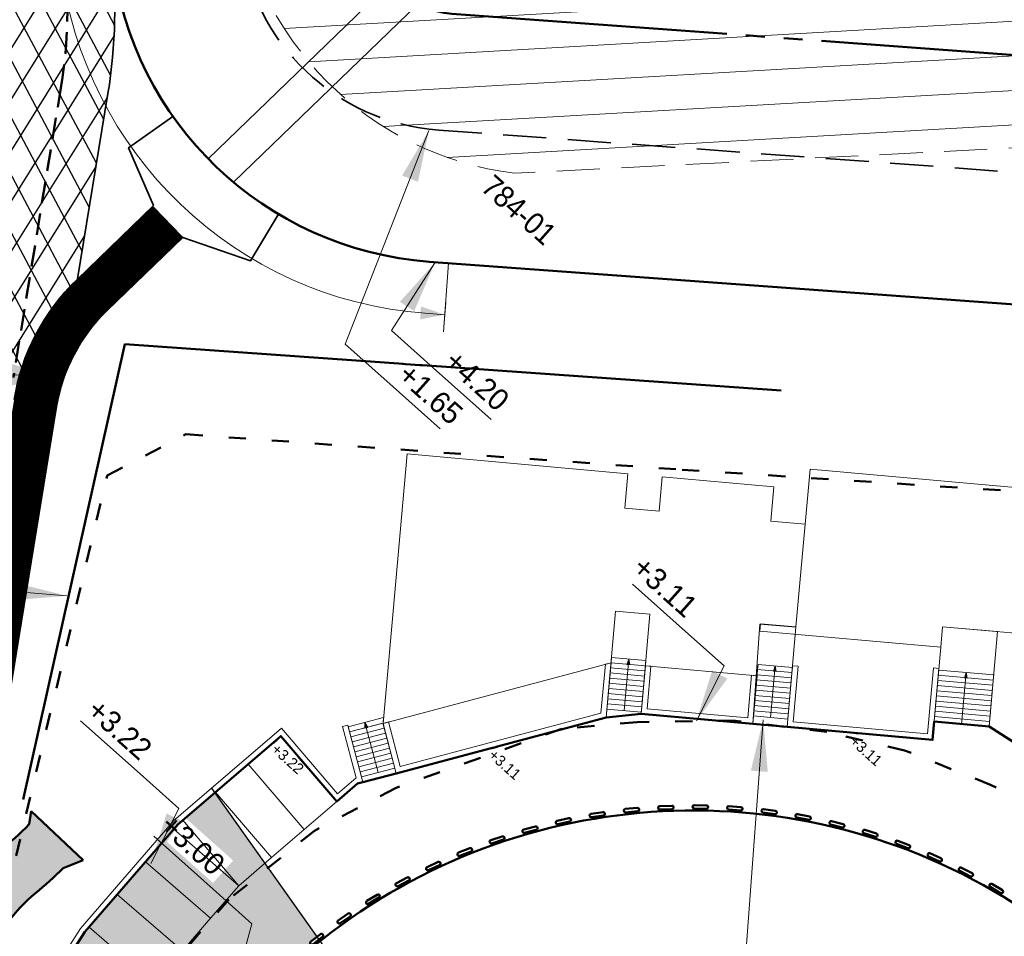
# Model space of a CAD drawing. Header units: metres. Extents: x 63663 to 67388, y 393975 to 407310.
# Tile 32 of 49: x 66127 to 66184, y 402714 to 402767. Entities that reach past the tile are written whole.
import ezdxf
from ezdxf.enums import TextEntityAlignment as Align

# ---------------------------------------------------------------- set-up
doc = ezdxf.new("R2010")
doc.units = ezdxf.units.M
for name, pattern in [('HIDDEN', [0.375, 0.25, -0.125]), ('JIS_09_08', [10.750000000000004, 8, -0.55, 0.55, -0.55, 0.55, -0.55]), ('ONDERHOUDSSTROOK', [28, 8, -20]), ('PERCEELGRENS', [2.5, 1, -1.5])]:
    doc.linetypes.add(name, pattern=pattern)
for name, color, linetype, lineweight in [('B-GEO-OG-GRENS_perceel-G', 30, 'PERCEELGRENS', 0), ('maatvoering-leadr', 7, 'Continuous', 30), ('sn-arcering_dun', 1, 'Continuous', 18), ('sn-arcering_grijs', 8, 'Continuous', 20), ('sn-arcering_lgrijs', 9, 'Continuous', 20), ('sn-arcering_waterbouwasfalt', 2, 'Continuous', 25), ('TM-Bebouwing', 7, 'Continuous', 9), ('TM-Belijning', 1, 'HIDDEN', 50), ('TM-Glooiing', 4, 'Continuous', 50), ('TM-Maatlijnen', 1, 'Continuous', 13), ('TM-Materiaalscheiding', 3, 'HIDDEN', 35), ('TM-Onderhoudsweg', 3, 'Continuous', 35), ('TM-Raster', 41, 'RASTER', 50), ('TM-Teenconstructie', 20, 'JIS_09_08', 50), ('TM-Verharding', 2, 'Continuous', 50), ('TM-Verklaring', 7, 'Continuous', 30)]:
    doc.layers.add(name, color=color, linetype=linetype, lineweight=lineweight)
doc.layers.add('TM-Arcrand', color=206, linetype='Continuous', plot=False)
doc.styles.add('StagCAD', font='StagCAD.ttf')
doc.linetypes.add('RASTER', pattern='A,3,-2,[200,RASTER,S=0.75,R=0,X=0,Y=0],-2,3', length=10)
doc.dimstyles.new('GM-maatvoering', dxfattribs={"dimtxt": 2.5, "dimasz": 1, "dimexe": 0, "dimexo": 0, "dimgap": 1, "dimtad": 1, "dimrnd": 0.001, "dimzin": 1, "dimdsep": 46, "dimtxsty": 'StagCAD', "dimblk1": 'DIM_PIJL', "dimblk2": 'DIM_PIJL', "dimsah": 1, "dimcen": 0.09, "dimse1": 1, "dimse2": 1, "dimclrd": 1, "dimclre": 1, "dimclrt": 7, "dimazin": 0, "dimtfac": 1, "dimtix": 1, "dimtmove": 0, "dimatfit": 3, "dimldrblk": 'RAD_PIJL', "dimfxl": 1, "dimtvp": 0.8299999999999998, "dimtolj": 1, "dimtzin": 0, "dimlwd": 15, "dimarcsym": 0})
doc.dimstyles.new('leader 1_1000', dxfattribs={"dimtxt": 2.5, "dimasz": 3, "dimexe": 0, "dimexo": 0, "dimgap": 1, "dimtad": 1, "dimrnd": 0.001, "dimzin": 1, "dimdsep": 46, "dimtxsty": 'StagCAD', "dimblk1": 'RAD_PIJL', "dimblk2": 'RAD_PIJL', "dimsah": 1, "dimcen": 0.09, "dimse1": 1, "dimse2": 1, "dimclrd": 1, "dimclre": 1, "dimclrt": 7, "dimazin": 0, "dimtfac": 1, "dimtix": 1, "dimtmove": 0, "dimatfit": 0, "dimfxl": 1, "dimtvp": 0.8299999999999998, "dimtolj": 1, "dimtzin": 0, "dimlwd": 15, "dimarcsym": 0})

# ---------------------------------------------------------------- blocks, each defined once
blk = doc.blocks.new('RAD_PIJL')
at = {"color": 1, "linetype": 'Continuous'}
blk.add_solid([(-2.828427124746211, -0.75), (-2.828427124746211, 0.75), (0, 0)], dxfattribs=at)
blk = doc.blocks.new('B')
at = {"layer": 'TM-Verharding'}
blk.add_lwpolyline([(0.8000000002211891, 0.1000000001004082), (0.1000000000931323, 0.0999999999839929, 1.000000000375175), (0.1000000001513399, -0.1000000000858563), (0.8000000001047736, -0.1000000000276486, 0.9999999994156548)], format="xyb", close=True, dxfattribs=at)
blk = doc.blocks.new('Groep-237-1')
at = {"layer": 'TM-Bebouwing', "linetype": 'Continuous', "lineweight": 0}
blk.add_hatch(color=251, dxfattribs=at).paths.add_polyline_path([(-1020.490957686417, -368.7678885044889), (-1049.139066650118, -41.31850467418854), (-860.6043846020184, -310.5739350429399)])
at = {"layer": 'TM-Bebouwing', "color": 251}
blk.add_line((-23.07863667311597, -2860.396367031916), (-1049.139066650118, -41.31850467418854), dxfattribs=at)
at = {"layer": 'TM-Bebouwing', "color": 251, "flags": 128}
for points in [[(-1988.831687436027, -383.3386479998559), (-1886.225644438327, -665.2464342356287), (0, 21.28355544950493), (0, 340.5368871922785)], [(-1886.225644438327, -665.2464342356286), (-6.840402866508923, 18.79385241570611), (95.76564013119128, -263.1139338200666), (-1783.619601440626, -947.1542204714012)], [(-1783.619601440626, -947.1542204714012), (95.76564013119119, -263.1139338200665), (198.3716831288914, -545.0217200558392), (-1681.013558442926, -1229.062006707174)], [(-1681.013558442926, -1229.062006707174), (198.3716831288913, -545.0217200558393), (300.9777261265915, -826.9295062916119), (-1578.407515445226, -1510.969792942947)], [(-1578.407515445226, -1510.969792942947), (300.9777261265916, -826.9295062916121), (403.5837691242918, -1108.837292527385), (-1475.801472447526, -1792.877579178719)], [(-1475.801472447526, -1792.877579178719), (403.5837691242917, -1108.837292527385), (506.1898121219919, -1390.745078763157), (-1373.195429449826, -2074.785365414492)], [(-1373.195429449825, -2074.785365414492), (506.189812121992, -1390.745078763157), (608.7958551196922, -1672.65286499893), (-1270.589386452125, -2356.693151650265)], [(-1270.589386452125, -2356.693151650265), (608.7958551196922, -1672.65286499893), (711.4018981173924, -1954.560651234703), (-1167.983343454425, -2638.600937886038)], [(-1167.983343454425, -2638.600937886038), (711.4018981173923, -1954.560651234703), (814.0079411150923, -2236.468437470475), (-1065.377300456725, -2920.50872412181)], [(-1065.377300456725, -2920.50872412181), (814.0079411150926, -2236.468437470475), (916.6139841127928, -2518.376223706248), (-962.7712574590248, -3202.416510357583)]]:
    blk.add_lwpolyline(points, close=True, dxfattribs=at)
at = {"layer": 'TM-Bebouwing', "color": 251, "lineweight": 5, "flags": 128}
blk.add_lwpolyline([(-1020.490957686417, -368.7678885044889), (-1049.139066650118, -41.31850467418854), (-860.6043846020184, -310.5739350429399)], close=True, dxfattribs=at)
blk = doc.blocks.new('Groep-240-1')
at = {"layer": 'TM-Bebouwing', "linetype": 'Continuous', "lineweight": 0}
blk.add_hatch(color=251, dxfattribs=at).paths.add_polyline_path([(13780.48022760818, 4661.720825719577), (13859.99999999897, 4980.657212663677), (13950.60205047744, 4664.690313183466)])
at = {"layer": 'TM-Bebouwing', "color": 251}
blk.add_line((13860, 1980.657212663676), (13859.99999999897, 4980.657212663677), dxfattribs=at)
at = {"layer": 'TM-Bebouwing', "color": 251, "flags": 128}
for points in [[(12859.99999999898, 4980.657212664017), (14859.99999999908, 4980.657212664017), (14859.99999999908, 4680.657212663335), (12859.99999999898, 4680.657212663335)], [(12859.99999999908, 4680.657212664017), (14859.99999999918, 4680.657212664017), (14859.99999999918, 4380.657212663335), (12859.99999999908, 4380.657212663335)], [(12859.99999999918, 4380.657212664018), (14859.99999999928, 4380.657212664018), (14859.99999999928, 4080.657212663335), (12859.99999999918, 4080.657212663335)], [(12859.99999999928, 4080.657212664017), (14859.99999999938, 4080.657212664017), (14859.99999999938, 3780.657212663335), (12859.99999999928, 3780.657212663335)], [(12859.99999999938, 3780.657212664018), (14859.99999999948, 3780.657212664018), (14859.99999999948, 3480.657212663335), (12859.99999999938, 3480.657212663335)], [(12859.99999999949, 3480.657212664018), (14859.99999999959, 3480.657212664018), (14859.99999999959, 3180.657212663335), (12859.99999999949, 3180.657212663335)], [(12859.99999999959, 3180.657212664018), (14859.99999999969, 3180.657212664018), (14859.99999999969, 2880.657212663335), (12859.99999999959, 2880.657212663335)], [(12859.99999999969, 2880.657212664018), (14859.9999999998, 2880.657212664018), (14859.9999999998, 2580.657212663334), (12859.99999999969, 2580.657212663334)], [(12859.99999999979, 2580.657212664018), (14859.9999999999, 2580.657212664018), (14859.9999999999, 2280.657212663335), (12859.99999999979, 2280.657212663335)], [(12859.9999999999, 2280.657212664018), (14860, 2280.657212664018), (14860, 1980.657212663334), (12859.9999999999, 1980.657212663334)]]:
    blk.add_lwpolyline(points, close=True, dxfattribs=at)
at = {"layer": 'TM-Bebouwing', "color": 251, "lineweight": 5, "flags": 128}
blk.add_lwpolyline([(13780.48022760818, 4661.720825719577), (13859.99999999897, 4980.657212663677), (13950.60205047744, 4664.690313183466)], close=True, dxfattribs=at)
blk = doc.blocks.new('Groep-241-1')
at = {"layer": 'TM-Bebouwing', "linetype": 'Continuous', "lineweight": 0}
blk.add_hatch(color=251, dxfattribs=at).paths.add_polyline_path([(22280.48022760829, 5020.527511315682), (22359.99999999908, 5339.463898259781), (22450.60205047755, 5023.496998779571)])
at = {"layer": 'TM-Bebouwing', "color": 251}
blk.add_line((22360.0000000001, 2339.463898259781), (22359.99999999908, 5339.463898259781), dxfattribs=at)
at = {"layer": 'TM-Bebouwing', "color": 251, "flags": 128}
for points in [[(21359.99999999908, 5339.463898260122), (23359.99999999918, 5339.463898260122), (23359.99999999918, 5039.463898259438), (21359.99999999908, 5039.463898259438)], [(21359.99999999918, 5039.46389826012), (23359.99999999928, 5039.46389826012), (23359.99999999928, 4739.463898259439), (21359.99999999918, 4739.463898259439)], [(21359.99999999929, 4739.463898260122), (23359.99999999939, 4739.463898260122), (23359.99999999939, 4439.463898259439), (21359.99999999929, 4439.463898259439)], [(21359.99999999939, 4439.463898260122), (23359.99999999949, 4439.463898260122), (23359.99999999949, 4139.463898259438), (21359.99999999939, 4139.463898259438)], [(21359.99999999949, 4139.463898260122), (23359.99999999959, 4139.463898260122), (23359.99999999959, 3839.463898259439), (21359.99999999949, 3839.463898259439)], [(21359.99999999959, 3839.463898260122), (23359.99999999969, 3839.463898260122), (23359.99999999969, 3539.463898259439), (21359.99999999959, 3539.463898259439)], [(21359.99999999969, 3539.463898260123), (23359.99999999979, 3539.463898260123), (23359.99999999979, 3239.46389825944), (21359.99999999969, 3239.46389825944)], [(21359.9999999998, 3239.463898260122), (23359.9999999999, 3239.463898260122), (23359.9999999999, 2939.463898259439), (21359.9999999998, 2939.463898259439)], [(21359.9999999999, 2939.463898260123), (23360, 2939.463898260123), (23360, 2639.46389825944), (21359.9999999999, 2639.46389825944)], [(21360, 2639.463898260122), (23360.0000000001, 2639.463898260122), (23360.0000000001, 2339.463898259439), (21360, 2339.463898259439)]]:
    blk.add_lwpolyline(points, close=True, dxfattribs=at)
at = {"layer": 'TM-Bebouwing', "color": 251, "lineweight": 5, "flags": 128}
blk.add_lwpolyline([(22280.48022760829, 5020.527511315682), (22359.99999999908, 5339.463898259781), (22450.60205047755, 5023.496998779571)], close=True, dxfattribs=at)
blk = doc.blocks.new('Groep-242-1')
at = {"layer": 'TM-Bebouwing', "linetype": 'Continuous', "lineweight": 0}
blk.add_hatch(color=251, dxfattribs=at).paths.add_polyline_path([(33350.48022760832, 5625.007462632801), (33429.99999999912, 5943.943849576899), (33520.60205047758, 5627.97695009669)])
at = {"layer": 'TM-Bebouwing', "color": 251}
blk.add_line((33430.00000000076, 2943.9438495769), (33429.99999999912, 5943.943849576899), dxfattribs=at)
at = {"layer": 'TM-Bebouwing', "color": 251, "flags": 128}
for points in [[(31829.99999999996, 5943.943849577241), (35029.99999999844, 5943.943849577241), (35029.99999999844, 5643.943849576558), (31829.99999999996, 5643.943849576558)], [(31830.00000000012, 5643.94384957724), (35029.9999999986, 5643.94384957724), (35029.9999999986, 5343.943849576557), (31830.00000000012, 5343.943849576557)], [(31830.00000000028, 5343.943849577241), (35029.99999999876, 5343.943849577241), (35029.99999999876, 5043.943849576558), (31830.00000000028, 5043.943849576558)], [(31830.00000000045, 5043.943849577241), (35029.99999999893, 5043.943849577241), (35029.99999999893, 4743.943849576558), (31830.00000000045, 4743.943849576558)], [(31830.00000000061, 4743.943849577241), (35029.99999999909, 4743.943849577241), (35029.99999999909, 4443.943849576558), (31830.00000000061, 4443.943849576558)], [(31830.00000000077, 4443.943849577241), (35029.99999999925, 4443.943849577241), (35029.99999999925, 4143.943849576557), (31830.00000000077, 4143.943849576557)], [(31830.00000000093, 4143.943849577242), (35029.99999999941, 4143.943849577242), (35029.99999999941, 3843.94384957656), (31830.00000000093, 3843.94384957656)], [(31830.00000000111, 3843.943849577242), (35029.99999999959, 3843.943849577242), (35029.99999999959, 3543.943849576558), (31830.00000000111, 3543.943849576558)], [(31830.00000000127, 3543.943849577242), (35029.99999999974, 3543.943849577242), (35029.99999999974, 3243.94384957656), (31830.00000000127, 3243.94384957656)], [(31830.00000000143, 3243.943849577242), (35029.99999999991, 3243.943849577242), (35029.99999999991, 2943.943849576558), (31830.00000000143, 2943.943849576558)]]:
    blk.add_lwpolyline(points, close=True, dxfattribs=at)
at = {"layer": 'TM-Bebouwing', "color": 251, "lineweight": 5, "flags": 128}
blk.add_lwpolyline([(33350.48022760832, 5625.007462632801), (33429.99999999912, 5943.943849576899), (33520.60205047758, 5627.97695009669)], close=True, dxfattribs=at)
blk = doc.blocks.new('terras bg')
at = {"layer": 'TM-Bebouwing', "flags": 128}
for points in [[(31830.00000000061, 1880.657212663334), (23359.99999999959, 1880.657212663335), (23359.99999999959, 5439.463991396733), (23680.00000000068, 5439.463991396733), (23680.00000000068, 2200.657212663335), (31509.99999999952, 2200.657212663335), (31509.99999999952, 6043.943849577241), (31830.00000000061, 6043.94384957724)], [(12860.00000000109, 1488.123895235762), (1026.060429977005, -2819.077862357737), (1.3642e-12, 9.095e-13), (300.7016386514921, 109.4464458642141), (1217.315622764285, -2408.929777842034), (12539.99999999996, 1712.190307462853), (12539.99999999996, 4564.458502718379), (12860.00000000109, 4680.657212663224)], [(21360, 1880.657212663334), (14860, 1880.657212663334), (14860, 4680.657212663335), (15180.00000000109, 4680.657212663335), (15180.00000000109, 2200.657212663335), (21039.99999999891, 2200.657212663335), (21039.99999999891, 4680.657212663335), (21360, 4680.657212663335)], [(-2265.241458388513, -4294.96844695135), (-1275.549052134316, -3278.683990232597), (-2323.735340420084, -398.815831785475), (-2023.033701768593, -289.3693859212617), (-853.3248115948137, -3503.118149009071), (-1154.026450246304, -3612.564594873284), (-2259.24281939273, -4747.477028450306), (-5841.330479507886, -1259.118102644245), (-11330.66677828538, -6895.947407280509), (-16150.7969492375, -13574.31725061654), (-18621.13686660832, -18340.20503091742), (-14182.0364747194, -20641.15868337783), (-14329.29750847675, -20925.26110845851), (-19052.50032544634, -18477.04642224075), (-16424.05865336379, -13406.14182400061), (-11576.35545477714, -6689.569096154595), (-5847.329118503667, -806.6095211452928)], [(-7585.509942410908, -3050.161932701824), (-5841.330479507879, -1259.11810264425), (-2259.242819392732, -4747.477028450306), (-4003.42228229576, -6538.520858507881)], [(-9329.689405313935, -4841.205762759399), (-7585.509942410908, -3050.161932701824), (-4003.42228229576, -6538.520858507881), (-5747.601745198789, -8329.564688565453)], [(-11073.86886821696, -6632.249592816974), (-9329.689405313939, -4841.2057627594), (-5747.60174519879, -8329.564688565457), (-7491.781208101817, -10120.60851862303)], [(-13009.18159473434, -9221.557366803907), (-11546.08105668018, -7194.407442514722), (-7491.781208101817, -10120.60851862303), (-8954.881746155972, -12147.75844291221)], [(-14472.28213278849, -11248.70729109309), (-13009.18159473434, -9221.557366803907), (-8954.881746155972, -12147.75844291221), (-10417.98228421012, -14174.9083672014)], [(-15935.38267084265, -13275.85721538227), (-14472.28213278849, -11248.70729109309), (-10417.98228421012, -14174.9083672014), (-11881.08282226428, -16202.05829149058)]]:
    blk.add_lwpolyline(points, close=True, dxfattribs=at)
at = {"layer": 'TM-Bebouwing', "color": 251}
for name in ['Groep-242-1', 'Groep-241-1', 'Groep-240-1', 'Groep-237-1']:
    blk.add_blockref(name, (0, 0), dxfattribs=at)
blk = doc.blocks.new('A$C2D4D3AC7')
at = {"layer": 'TM-Bebouwing'}
for p, q in [((-1026.060429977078, 2819.077862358), (11833.93956941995, 7499.735074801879)), ((13833.93957002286, 7499.735075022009), (20333.93957002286, 7499.735075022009)), ((41812.75605481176, 5988.250206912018), (47580.73936182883, 2991.523898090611)), ((49355.50345630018, 2069.454264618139), (55123.48676331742, -927.2720441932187)), ((55515.14640755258, -4511.487819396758), (68701.64362944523, -11362.46519616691))]:
    blk.add_line(p, q, dxfattribs=at)
blk = doc.blocks.new('DIM_PIJL')
at = {"color": 1}
blk.add_line((0, 1.414213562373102), (0, -1.414213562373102), dxfattribs=at)
at = {"color": 1, "linetype": 'ByBlock'}
blk.add_solid([(-2.828427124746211, -0.75), (-2.828427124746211, 0.75), (0, 0)], dxfattribs=at)
blk = doc.blocks.new('Parkeerplaats2')
at = {"layer": 'TM-Belijning', "ltscale": 3, "const_width": 0.05}
for points in [[(-2.119126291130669, 1.326387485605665), (-4.771901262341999, -2.911865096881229)], [(0, 0), (-2.119126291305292, 1.326387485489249)], [(5.820766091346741e-11, 0), (-2.652774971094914, -4.238252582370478)]]:
    blk.add_lwpolyline(points, dxfattribs=at)

msp = doc.modelspace()

# ---------------------------------------------------------------- hatches: boundary and pattern name
at = {"layer": 'sn-arcering_grijs'}
h = msp.add_hatch(color=256, dxfattribs=at)
h.dxf.hatch_style = 1
edge = h.paths.add_edge_path()
edge.add_arc((66161.40535485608, 402692.7108058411), 26.77000000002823, 128.6295793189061, 168.9916042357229, ccw=False)
edge.add_line((66144.69329951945, 402713.6234839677), (66144.63415975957, 402713.7068243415))
edge.add_line((66144.63415975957, 402713.7068243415), (66144.29213375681, 402713.4401834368))
edge.add_arc((66144.23065056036, 402713.5190492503), 0.1000000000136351, 127.93971151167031, 307.9397115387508, ccw=False)
edge.add_line((66144.16916736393, 402713.5979150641), (66144.51829949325, 402713.8700958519))
edge.add_line((66144.51829949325, 402713.8700958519), (66138.58953962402, 402722.2249668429))
edge.add_line((66138.58953962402, 402722.2249668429), (66136.45238979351, 402720.3895684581))
edge.add_line((66136.45238979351, 402720.3895684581), (66131.05731586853, 402714.1664297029))
edge.add_line((66131.05731586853, 402714.1664297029), (66128.1728356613, 402709.6391745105))
edge.add_line((66128.1728356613, 402709.6391745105), (66132.3896660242, 402706.9524773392))
edge.add_line((66132.3896660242, 402706.9524773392), (66132.21771740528, 402706.682600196))
edge.add_line((66132.21771740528, 402706.682600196), (66124.97740904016, 402711.2956660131))
edge.add_line((66124.97740904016, 402711.2956660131), (66125.45488095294, 402712.5920940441))
edge.add_arc((66133.89624450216, 402709.4279497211), 9.01490032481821, 129.2438859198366, 159.4520898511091, ccw=False)
edge.add_arc((66113.51636865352, 402734.3771052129), 23.19999839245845, 309.2438859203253, 314.6016783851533)
edge.add_line((66129.80680224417, 402717.8585792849), (66130.959, 402718.322))
edge.add_line((66130.959, 402718.322), (66127.953, 402721.166))
edge.add_line((66127.953, 402721.166), (66127.82272963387, 402720.4011268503))
edge.add_arc((66113.51636756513, 402734.377106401), 20.00000000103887, 309.24388608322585, 315.66927495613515, ccw=False)
edge.add_arc((66133.89624450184, 402709.4279497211), 12.21490032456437, 129.2438860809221, 159.4984875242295)
edge.add_line((66122.455, 402713.706), (66120.81470768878, 402709.2522910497))
edge.add_arc((66026.97665226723, 402743.8126636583), 100.0000000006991, 335.6042539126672, 339.7813461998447, ccw=False)
edge.add_line((66118.04808518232, 402702.5089821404), (66113.32893226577, 402692.1036138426))
edge.add_arc((66341.00751461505, 402588.8444100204), 250.0000000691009, 155.6042539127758, 159.155371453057)
edge.add_arc((66088.67934000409, 402684.9198612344), 19.99999998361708, 332.1591854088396, 339.15537145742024, ccw=False)
edge.add_line((66106.36431040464, 402675.5795281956), (66103.115, 402669.0609999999))
edge.add_arc((66120.81918151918, 402655.1088921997), 22.54105932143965, 98.2620867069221, 141.7594688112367, ccw=False)
edge.add_arc((66121.05203198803, 402655.5057320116), 22.18366176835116, 81.2315051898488, 99.00455724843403, ccw=False)
edge.add_line((66124.43376300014, 402677.430119), (66129.578572, 402675.82094))
edge.add_line((66129.578572, 402675.82094), (66133.55410500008, 402673.8253809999))
edge.add_line((66133.55410500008, 402673.8253809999), (66134.38576576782, 402673.3354173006))
edge.add_arc((66152.16230975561, 402681.7082482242), 19.64967719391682, 186.4816177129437, 205.2206432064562, ccw=False)
edge.add_line((66132.63823086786, 402679.4901054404), (66132.53478217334, 402681.2635829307))
edge.add_arc((66152.27123400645, 402682.4148296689), 19.77000000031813, 168.9916042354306, 183.3383366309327, ccw=False)
edge.add_line((66132.86501756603, 402686.1899672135), (66133.39336214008, 402688.905939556))
edge.add_line((66133.39336214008, 402688.905939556), (66133.29586006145, 402688.9284165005))
edge.add_line((66133.29586006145, 402688.9284165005), (66133.22954887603, 402688.5875417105))
edge.add_arc((66133.13138895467, 402688.6066369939), 0.1000000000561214, 168.9916042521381, 348.991604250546, ccw=False)
edge.add_line((66133.0332290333, 402688.6257322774), (66133.16689601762, 402689.3128517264))
edge.add_arc((66133.26505593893, 402689.293756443), 0.1000000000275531, -11.008395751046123, 168.9916042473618, ccw=False)
edge.add_line((66133.36321586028, 402689.2746611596), (66133.29586006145, 402688.9284165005))
edge.add_line((66133.29586006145, 402688.9284165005), (66133.39336214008, 402688.905939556))
edge.add_line((66133.39336214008, 402688.905939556), (66135.12794392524, 402697.8226132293))
edge = h.paths.add_edge_path(flags=16)
edge.add_line((66120.51429541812, 402697.7782004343), (66120.92901338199, 402698.6926215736))
edge.add_line((66120.92901338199, 402698.6926215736), (66129.16850434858, 402695.8176804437))
edge.add_line((66129.16850434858, 402695.8176804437), (66130.69664063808, 402702.6117300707))
edge.add_line((66130.69664063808, 402702.6117300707), (66131.68898198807, 402702.388529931))
edge.add_arc((66464.56778136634, 402622.6294321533), 342.3007577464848, 166.5257210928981, 167.8791227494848)
edge.add_line((66129.89800570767, 402694.5039757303), (66120.51429541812, 402697.7782004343))
edge = h.paths.add_edge_path(flags=16)
edge.add_arc((66133.64696160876, 402691.2569548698), 0.1000000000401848, -11.00839622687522, 168.991604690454, ccw=False)
edge.add_line((66133.74512152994, 402691.2378595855), (66133.61145454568, 402690.5507401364))
edge.add_arc((66133.51329462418, 402690.5698354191), 0.1000000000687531, 168.9916037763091, 348.9916046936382, ccw=False)
edge.add_line((66133.41513470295, 402690.5889307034), (66133.54880168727, 402691.2760501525))
edge = h.paths.add_edge_path(flags=16)
edge.add_line((66133.79704037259, 402692.5521291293), (66133.9307073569, 402693.2392485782))
edge.add_arc((66134.0288672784, 402693.2201532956), 0.1000000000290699, -11.008396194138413, 168.9916047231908, ccw=False)
edge.add_line((66134.12702719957, 402693.2010580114), (66133.99336021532, 402692.5139385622))
edge.add_arc((66133.89520029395, 402692.5330338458), 0.1000000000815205, 168.9916042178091, 348.99160421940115, ccw=False)
edge = h.paths.add_edge_path(flags=16)
edge.add_line((66132.98131019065, 402687.3114627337), (66132.84764320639, 402686.6243432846))
edge.add_arc((66132.74948328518, 402686.6434385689), 0.1000000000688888, 168.9916046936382, 348.991603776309, ccw=False)
edge.add_line((66132.65132336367, 402686.6625338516), (66132.78499034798, 402687.3496533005))
edge.add_arc((66132.88315026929, 402687.3305580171), 0.1000000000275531, -11.008395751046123, 168.9916042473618, ccw=False)
edge = h.paths.add_edge_path(flags=16)
edge.add_line((66134.17894604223, 402694.515327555), (66134.31261302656, 402695.2024470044))
edge.add_arc((66134.41077294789, 402695.1833517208), 0.100000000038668, -11.008395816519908, 168.991604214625, ccw=False)
edge.add_line((66134.50893286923, 402695.1642564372), (66134.37526588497, 402694.4771369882))
edge.add_arc((66134.2771059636, 402694.4962322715), 0.1000000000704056, 168.9916042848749, 348.9916042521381, ccw=False)
edge = h.paths.add_edge_path(flags=16)
edge.add_line((66132.6187761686, 402685.3487350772), (66132.51193602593, 402684.6569365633))
edge.add_arc((66132.41310766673, 402684.6721994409), 0.1000000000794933, 171.2207011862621, 351.2207011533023, ccw=False)
edge.add_line((66132.31427930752, 402684.6874623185), (66132.42111945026, 402685.3792608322))
edge.add_arc((66132.51994780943, 402685.3639979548), 0.1000000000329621, -8.779298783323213, 171.2207012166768, ccw=False)
edge = h.paths.add_edge_path(flags=16)
edge.add_line((66134.56085171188, 402696.4785259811), (66134.6945186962, 402697.1656454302))
edge.add_arc((66134.79267861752, 402697.1465501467), 0.1000000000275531, -11.008395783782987, 168.9916042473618, ccw=False)
edge.add_line((66134.89083853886, 402697.1274548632), (66134.75717155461, 402696.4403354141))
edge.add_arc((66134.6590116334, 402696.4594306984), 0.1000000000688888, 168.9916046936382, 348.991603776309, ccw=False)
edge = h.paths.add_edge_path(flags=16)
edge.add_line((66134.93826498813, 402698.4482315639), (66135.10670766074, 402699.1276629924))
edge.add_arc((66135.20376929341, 402699.1035997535), 0.1000000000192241, -13.923867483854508, 166.0761325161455, ccw=False)
edge.add_line((66135.30083092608, 402699.0795365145), (66135.13238825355, 402698.400105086))
edge.add_arc((66135.03532662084, 402698.4241683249), 0.1000000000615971, 166.0761325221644, 346.0761325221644, ccw=False)
edge = h.paths.add_edge_path(flags=16)
edge.add_line((66132.42391121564, 402683.3691241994), (66132.38677444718, 402682.6701099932))
edge.add_arc((66132.2869152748, 402682.6754152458), 0.1000000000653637, 176.9588864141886, 356.95888644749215, ccw=False)
edge.add_line((66132.18705610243, 402682.6807204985), (66132.22419287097, 402683.3797347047))
edge.add_arc((66132.3240520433, 402683.3744294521), 0.1000000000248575, -3.0411135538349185, 176.9588864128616, ccw=False)
edge = h.paths.add_edge_path(flags=16)
edge.add_line((66135.43608271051, 402700.3933707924), (66135.65440051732, 402701.0584552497))
edge.add_arc((66135.74941258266, 402701.0272669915), 0.1000000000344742, -18.17272026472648, 161.8272797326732, ccw=False)
edge.add_line((66135.84442464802, 402700.9960787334), (66135.62610684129, 402700.3309942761))
edge.add_arc((66135.53109477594, 402700.3621825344), 0.100000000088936, 161.8272798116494, 341.8272796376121, ccw=False)
edge = h.paths.add_edge_path(flags=16)
edge.add_line((66132.42794991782, 402681.3799496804), (66132.46088869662, 402680.6807250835))
edge.add_arc((66132.36099946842, 402680.6760195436), 0.1000000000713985, -177.30292836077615, 2.697071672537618, ccw=False)
edge.add_line((66132.26111024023, 402680.6713140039), (66132.22817146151, 402681.3705386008))
edge.add_arc((66132.32806068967, 402681.3752441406), 0.1000000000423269, 2.697071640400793, 182.6970716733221, ccw=False)
edge = h.paths.add_edge_path(flags=16)
edge.add_line((66136.07664475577, 402702.2962815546), (66136.34363767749, 402702.9433632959))
edge.add_arc((66136.43607792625, 402702.9052214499), 0.1000000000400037, -22.421573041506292, 157.5784269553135, ccw=False)
edge.add_line((66136.52851817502, 402702.8670796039), (66136.26152525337, 402702.2199978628))
edge.add_arc((66136.16908500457, 402702.2581397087), 0.1000000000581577, 157.5784269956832, 337.57842699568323, ccw=False)
h.paths.add_polyline_path([(66119.87199999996, 402681.494), (66119.22999999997, 402679.774), (66117.29899999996, 402680.435), (66117.94799999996, 402682.2059999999)], flags=16)
h.paths.add_polyline_path([(66121.00096721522, 402680.185317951), (66120.86041253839, 402679.7263578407), (66120.40145242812, 402679.8669125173), (66120.5420071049, 402680.3258726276)], flags=16)
edge = h.paths.add_edge_path(flags=16)
edge.add_line((66136.85643017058, 402704.1465041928), (66137.17063063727, 402704.7720264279))
edge.add_arc((66137.2599909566, 402704.7271406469), 0.1000000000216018, -26.670425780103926, 153.3295742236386, ccw=False)
edge.add_line((66137.34935127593, 402704.682254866), (66137.03515080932, 402704.0567326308))
edge.add_arc((66136.94579048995, 402704.1016184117), 0.100000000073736, 153.3295742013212, 333.32957420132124, ccw=False)
edge = h.paths.add_edge_path(flags=16)
edge.add_line((66137.77115273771, 402705.9338686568), (66138.13083369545, 402706.5343931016))
edge.add_arc((66138.21662290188, 402706.4830101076), 0.1000000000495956, -30.91927855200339, 149.0807214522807, ccw=False)
edge.add_line((66138.30241210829, 402706.4316271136), (66137.94273115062, 402705.8311026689))
edge.add_arc((66137.85694194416, 402705.8824856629), 0.1000000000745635, 149.080721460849, 329.08072146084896, ccw=False)
edge = h.paths.add_edge_path(flags=16)
edge.add_line((66138.81578453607, 402707.6485504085), (66139.21896894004, 402708.2207761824))
edge.add_arc((66139.3007154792, 402708.1631784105), 0.0999999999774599, -35.16813130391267, 144.8318687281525, ccw=False)
edge.add_line((66139.38246201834, 402708.1055806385), (66138.97927761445, 402707.5333548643))
edge.add_arc((66138.89753107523, 402707.5909526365), 0.1000000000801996, 144.831868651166, 324.8318686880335, ccw=False)
edge = h.paths.add_edge_path(flags=16)
edge.add_line((66139.98458357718, 402709.2811244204), (66140.4290552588, 402709.8219061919))
edge.add_arc((66140.5063097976, 402709.7584102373), 0.10000000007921, -39.41698407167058, 140.5830158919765, ccw=False)
edge.add_line((66140.58356433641, 402709.6949142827), (66140.13909265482, 402709.1541325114))
edge.add_arc((66140.061838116, 402709.217628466), 0.100000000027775, 140.5830159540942, 320.5830159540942, ccw=False)
edge = h.paths.add_edge_path(flags=16)
edge.add_line((66141.27112536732, 402710.8226169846), (66141.75444121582, 402711.3289822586))
edge.add_arc((66141.82677911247, 402711.2599371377), 0.1000000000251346, -43.665837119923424, 136.3341634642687, ccw=False)
edge.add_line((66141.89911700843, 402711.1908920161), (66141.41580115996, 402710.6845267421))
edge.add_arc((66141.34346326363, 402710.7535718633), 0.1000000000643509, 136.3341631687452, 316.33416316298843, ccw=False)
edge = h.paths.add_edge_path(flags=16)
edge.add_line((66142.66833822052, 402712.2645550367), (66143.18784161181, 402712.733720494))
edge.add_arc((66143.25486524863, 402712.6595057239), 0.1000000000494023, -47.9146895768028, 132.0853103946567, ccw=False)
edge.add_line((66143.32188888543, 402712.5852909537), (66142.80238549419, 402712.1161254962))
edge.add_arc((66142.73536185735, 402712.1903402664), 0.1000000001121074, 132.0853103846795, 312.0853103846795, ccw=False)
at = {"layer": 'sn-arcering_lgrijs'}
h = msp.add_hatch(color=256, dxfattribs=at)
h.dxf.hatch_style = 1
edge = h.paths.add_edge_path()
edge.add_line((65551.68383113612, 403267.4436287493), (65556.79896681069, 403278.4124796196))
edge.add_line((65556.79896681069, 403278.4124796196), (65501.98403396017, 403292.0669708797))
edge.add_arc((65153.17913577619, 401919.7206210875), 1415.980000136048, 75.73928053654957, 77.41508903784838)
edge.add_line((65461.70166963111, 403301.6805361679), (65456.55944140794, 403290.6535882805))
edge.add_arc((65153.17913574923, 401919.7206210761), 1404.100000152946, 75.73812834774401, 77.52184026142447, ccw=False)
edge.add_arc((1544873.313091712, 6342005.496034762), 6120212.589272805, 256.0119559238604, 256.0124633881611)
at = {"layer": 'sn-arcering_waterbouwasfalt'}
h = msp.add_hatch(dxfattribs=at)
h.set_pattern_fill('ASFALT', color=256, angle=10, style=0, pattern_type=2)
h.set_pattern_definition([(58.0031746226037, (64663.38925197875, 403619.6910574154), (-1.325121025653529, 0.8279254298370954), []), (118.0031746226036, (64663.38925197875, 403619.6910574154), (-1.37956496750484, -0.7336257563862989), [])])
edge = h.paths.add_edge_path()
edge.add_line((66108.61280425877, 402972.7203665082), (66106.13029747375, 402972.4251376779))
edge.add_line((66106.13029747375, 402972.4251376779), (66106.16555439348, 402945.3492513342))
edge.add_arc((66153.66551412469, 402945.411103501), 47.50000000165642, 180.0746077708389, 185.9209061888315)
edge.add_line((66106.41891504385, 402940.5112182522), (66107.61026483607, 402929.0237602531))
edge.add_line((66107.61026483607, 402929.0237602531), (66113.09617416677, 402879.4455470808))
edge.add_line((66113.09617416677, 402879.4455470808), (66114.10749950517, 402870.3058219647))
edge.add_line((66114.10749950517, 402870.3058219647), (66117.93489584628, 402833.2509434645))
edge.add_line((66117.93489584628, 402833.2509434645), (66123.20346064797, 402781.9869568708))
edge.add_line((66123.20346064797, 402781.9869568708), (66126.41352789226, 402751.376131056))
edge.add_line((66126.41352789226, 402751.376131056), (66126.14859447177, 402745.7697531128))
edge.add_line((66126.14859447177, 402745.7697531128), (66127.06774181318, 402745.6190711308))
edge.add_arc((66139.29017146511, 402742.9962821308), 12.50067233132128, 133.8210189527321, 167.8886744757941, ccw=False)
edge.add_line((66130.63460712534, 402752.0155955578), (66132.39734264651, 402762.7681332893))
edge.add_arc((66102.79252342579, 402767.6214495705), 30.00000000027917, 350.6899331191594, 365.6976599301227)
edge.add_line((66132.6443121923, 402770.5998228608), (66108.61280425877, 402972.7203665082))

# ---------------------------------------------------------------- linework, layer by layer
at = {"layer": 'TM-Bebouwing'}
msp.add_lwpolyline([(66187.57180443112, 402723.4697680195), (66183.50455399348, 402726.0666036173), (66183.99616337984, 402731.5714088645), (66180.80884830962, 402731.8560536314), (66180.70210652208, 402730.66081048), (66180.222657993, 402725.2921766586), (66171.78623341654, 402726.0455957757), (66172.30215205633, 402731.8226043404), (66170.21047654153, 402732.0094024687), (66169.79416149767, 402726.2234987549), (66163.31992776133, 402726.8016834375), (66163.83584640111, 402732.5786920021), (66161.84377448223, 402732.7565949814), (66161.29293941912, 402726.5886091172), (66149.12277805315, 402723.351127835), (66148.35154614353, 402726.2503003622), (66149.74636396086, 402741.8687988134), (66162.55538639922, 402740.7248826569), (66162.37748342, 402738.732810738), (66164.36955533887, 402738.5549077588), (66164.54745831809, 402740.5469796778), (66171.02169205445, 402739.9687949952), (66170.84378907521, 402737.9767230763), (66172.83586099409, 402737.7988200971), (66173.12050576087, 402740.9861351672), (66191.51728993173, 402739.3432011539)], dxfattribs=at)
msp.add_lwpolyline([(66173.12050576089, 402740.9861351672), (66172.30393108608, 402731.8425250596), (66170.24213665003, 402732.0266546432), (66170.2038875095, 402731.5983591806), (66180.70210652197, 402730.6608104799), (66180.80884830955, 402731.8560536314), (66187.46236851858, 402731.2618576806), (66190.1943292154, 402729.8131027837), (66190.66246611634, 402729.7712955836), (66191.51728993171, 402739.3432011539)], close=True, dxfattribs=at)
at = {"layer": 'TM-Belijning', "ltscale": 3, "const_width": 0.05}
msp.add_lwpolyline([(66143.78231957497, 402720.0937826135), (66145.67890011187, 402721.7225804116)], dxfattribs=at)
at = {"layer": 'TM-Glooiing'}
msp.add_line((66190.71820077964, 402750.1085667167), (66151.02643634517, 402753.0173655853), dxfattribs=at)
at = {"layer": 'TM-Glooiing', "linetype": 'HIDDEN', "ltscale": 5}
msp.add_lwpolyline([(66129.85184738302, 402770.8394438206, -0.07033038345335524), (66129.6835675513, 402763.2130206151), (66126.91134478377, 402746.3026959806)], format="xyb", dxfattribs=at)
at = {"layer": 'TM-Glooiing'}
msp.add_lwpolyline([(66184.96315107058, 402715.8077105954, 0.3183220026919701), (66144.81834163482, 402713.7227998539, 0.1794950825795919), (66135.12794392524, 402697.8226132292), (66132.86501756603, 402686.1899672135, 0.0626813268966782), (66132.53478217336, 402681.2635829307), (66132.63823086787, 402679.49010544)], format="xyb", dxfattribs=at)
msp.add_arc((66152.50970095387, 402772.9622878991), 20.00000000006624, 186.7819722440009, 265.7468549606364, dxfattribs=at)
at = {"layer": 'TM-Maatlijnen', "ltscale": 5}
msp.add_line((66151.86562081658, 402748.9451392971), (66152.15797558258, 402752.9344410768), dxfattribs=at)
msp.add_lwpolyline([(66151.93870950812, 402749.9424647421), (66150.80463352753, 402750.0255751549, -0.3588958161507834), (66129.67063853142, 402770.2461826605, -0.3588958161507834)], format="xyb", dxfattribs=at)
at = {"layer": 'TM-Onderhoudsweg'}
for p, q in [((66138.20851719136, 402758.9810212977), (66148.82376187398, 402769.230504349)), ((66139.67883479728, 402757.6205515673), (66150.37954744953, 402767.9525576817))]:
    msp.add_line(p, q, dxfattribs=at)
for points in [[(66132.58260484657, 402771.164195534, -0.07033038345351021), (66132.39734264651, 402762.7681332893), (66130.63460712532, 402752.0155955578)], [(66135.04289068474, 402756.2719861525), (66130.60698048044, 402751.9889208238, 0.1614910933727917), (66126.95419388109, 402745.0187367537)]]:
    msp.add_lwpolyline(points, format="xyb", dxfattribs=at)
for points in [[(66135.04289068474, 402756.2719861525), (66133.59267854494, 402759.622985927), (66136.16469124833, 402761.4366357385)], [(66136.73084616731, 402754.4266238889), (66140.6703160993, 402753.0721091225), (66142.28002802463, 402755.7764394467)]]:
    msp.add_lwpolyline(points, dxfattribs=at)
at = {"layer": 'TM-Verharding'}
for p, q in [((66127.953, 402721.166), (66127.82272963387, 402720.4011268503)), ((66127.953, 402721.166), (66130.959, 402718.322)), ((66130.959, 402718.322), (66129.8068022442, 402717.8585792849))]:
    msp.add_line(p, q, dxfattribs=at)
for points in [[(66103.11500000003, 402669.061), (66106.36431040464, 402675.5795281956, 0.0305361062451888), (66107.37031588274, 402677.803161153, -0.0154959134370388), (66113.32893226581, 402692.1036138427), (66118.04808518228, 402702.5089821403, 0.0182280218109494), (66120.81470768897, 402709.2522910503), (66122.455, 402713.706, -0.1327828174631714), (66126.1688210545, 402718.8879030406, 0.0280434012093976), (66127.82272963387, 402720.4011268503)], [(66132.21771740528, 402706.682600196), (66124.97740904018, 402711.2956660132), (66125.45488095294, 402712.5920940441, -0.1325768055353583), (66128.19321375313, 402716.4096306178, 0.0233820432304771), (66129.8068022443, 402717.8585792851)]]:
    msp.add_lwpolyline(points, format="xyb", dxfattribs=at)

# ---------------------------------------------------------------- block references
at = {"rotation": 261.1197093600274}
msp.add_blockref('Parkeerplaats2', (66135.07639884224, 402711.1693634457), dxfattribs=at)
at = {"layer": 'TM-Bebouwing', "xscale": 0.001, "yscale": 0.001, "zscale": 0.001, "rotation": 354.8967100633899}
msp.add_blockref('A$C2D4D3AC7', (66149.12277805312, 402723.3511278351), dxfattribs=at)
at = {"layer": 'TM-Maatlijnen', "xscale": 0.5, "yscale": 0.5, "zscale": 0.5, "rotation": 355.8085890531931}
msp.add_blockref('DIM_PIJL', (66151.93870950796, 402749.9424647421), dxfattribs=at)
at = {"layer": 'TM-Verharding'}
for p, rotation in [((66163.21034832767, 402721.2592071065), 185.1711787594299), ((66165.20627575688, 402721.3824285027), 181.8943254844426), ((66167.20598324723, 402721.3913598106), 178.6174722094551), ((66169.20293171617, 402721.2859718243), 175.3406189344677), ((66159.2559068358, 402720.6718782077), 191.7248853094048), ((66161.22472768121, 402721.0220985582), 188.4480320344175), ((66171.19059110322, 402721.0666091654), 172.0637656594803), ((66173.16246172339, 402720.7339891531), 168.7869123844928), ((66157.31032387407, 402720.2096912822), 195.0017385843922), ((66175.11209552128, 402720.2891994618), 165.5100591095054), ((66155.39434089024, 402719.6370491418), 198.2785918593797), ((66177.03311715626, 402719.7336945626), 162.233205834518), ((66153.51422318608, 402718.9558243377), 201.5554451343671), ((66178.91924485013, 402719.0692909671), 158.9563525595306), ((66180.76431092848, 402718.2981612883), 155.6794992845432), ((66151.6761187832, 402718.1682444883), 204.8322984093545), ((66182.56228198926, 402717.422827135), 152.4026460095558), ((66149.88603831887, 402717.276884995), 208.1091516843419), ((66184.30727863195, 402716.4461508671), 149.1257927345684), ((66148.14983539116, 402716.2846606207), 211.3860049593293), ((66146.47318741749, 402715.1948159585), 214.6628582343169), ((66144.86157706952, 402714.0109148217), 217.9397115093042)]:
    msp.add_blockref('B', p, dxfattribs=dict(at, rotation=rotation))

# ---------------------------------------------------------------- texts
at = {"layer": 'TM-Verklaring', "style": 'StagCAD', "width": 0.96}
msp.add_text('784-01', height=1.25, rotation=318.2837380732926, dxfattribs=at).set_placement((66154.37642239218, 402757.6816461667), align=Align.MIDDLE_LEFT)

# ---------------------------------------------------------------- leaders
at = {"layer": 'maatvoering-leadr', "annotation_type": 0, "has_hookline": 1}
for points, dimstyle, override, hookline_direction, text_width, horizontal_direction in [([(66129.17802010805, 402746.3872969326), (66103.59031739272, 402747.1110345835), (66102.84386804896, 402747.7764768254)], 'GM-maatvoering', {"dimscale": 0, "dimgap": 1, "dimtad": 1}, 1, 24.0625, (0.7464493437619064, -0.6654422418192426, 0)), ([(66151.01458877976, 402760.6231591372), (66146.1592613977, 402748.2373655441), (66148.398609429, 402746.2410388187)], 'leader 1_1000', {"dimscale": 0}, 0, 3.375, (0.7464493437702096, -0.6654422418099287, 0)), ([(66130.00675161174, 402733.6457642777), (66102.23420714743, 402735.9353069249), (66099.99485911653, 402737.9316336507)], 'leader 1_1000', {"dimscale": 0}, 1, 32.37499999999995, (0.7464493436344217, -0.6654422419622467, 0)), ([(66151.36290504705, 402752.9519383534), (66148.847238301, 402749.0213447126), (66151.0865863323, 402747.0250179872)], 'leader 1_1000', {"dimscale": 0}, 0, 3.75, (0.7464493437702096, -0.6654422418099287, 0)), ([(66166.52863000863, 402726.3940332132), (66168.14414480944, 402729.587953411), (66165.90479677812, 402731.5842801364)], 'leader 1_1000', {"dimscale": 0}, 1, 3.124999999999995, (0.7464493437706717, -0.6654422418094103, 0)), ([(66138.55542121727, 402706.6158797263), (66140.74139005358, 402714.632700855), (66138.50204202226, 402716.6290275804)], 'leader 1_1000', {"dimscale": 0}, 1, 3.624999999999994, (0.7464493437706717, -0.6654422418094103, 0))]:
    msp.add_leader(points, dimstyle=dimstyle, override=override, dxfattribs=dict(at, hookline_direction=hookline_direction, text_width=text_width, horizontal_direction=horizontal_direction))

# ---------------------------------------------------------------- next in the draw order: texts
at = {"layer": 'maatvoering-leadr', "color": 7, "style": 'StagCAD', "bg_fill": 3, "box_fill_scale": 1.199999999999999, "bg_fill_color": 256, "bg_fill_transparency": 0}
for s, insert, char_height, attachment_point, rotation in [('+4.20', (66151.7925321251, 402747.0655215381), 1.25, 7, 318.2837380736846), ('\\A1;+3.00', (66138.46153847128, 402717.3349733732), 1.249999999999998, 9, 318.2837380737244)]:
    msp.add_mtext(s, dxfattribs=dict(at, insert=insert, char_height=char_height, attachment_point=attachment_point, rotation=rotation))

# ---------------------------------------------------------------- next in the draw order: linework, layer by layer
at = {"layer": 'TM-Arcrand'}
msp.add_line((66138.4035570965, 402722.487055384), (66152.81967742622, 402702.1717064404), dxfattribs=at)

# ---------------------------------------------------------------- next in the draw order: block references
for p, rotation in [((66139.98925896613, 402716.8362732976), 252.6991963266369), ((66138.35154426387, 402714.9472103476), 261.1197093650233), ((66136.71397517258, 402713.0582837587), 261.1197093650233)]:
    msp.add_blockref('Parkeerplaats2', p, dxfattribs=dict(rotation=rotation))
at = {"layer": 'TM-Bebouwing', "color": 7, "xscale": 0.001, "yscale": 0.001, "zscale": 0.001, "rotation": 354.8967100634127}
msp.add_blockref('terras bg', (66148.35154614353, 402726.2503003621), dxfattribs=at)

# ---------------------------------------------------------------- next in the draw order: texts
at = {"layer": 'maatvoering-leadr', "color": 7, "insert": (66149.1045552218, 402746.2815423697), "char_height": 1.25, "attachment_point": 7, "rotation": 318.2837380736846, "style": 'StagCAD', "bg_fill": 3, "box_fill_scale": 1.199999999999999, "bg_fill_color": 256, "bg_fill_transparency": 0}
msp.add_mtext('+1.65', dxfattribs=at)

# ---------------------------------------------------------------- next in the draw order: leaders
at = {"layer": 'maatvoering-leadr', "annotation_type": 0, "has_hookline": 1, "hookline_direction": 1, "text_width": 3.624999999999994, "horizontal_direction": (0.7464493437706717, -0.6654422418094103, 0)}
msp.add_leader([(66134.88664506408, 402718.1299439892), (66136.50215986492, 402721.3238641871), (66134.2628118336, 402723.3201909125)], dimstyle='leader 1_1000', override={"dimscale": 0}, dxfattribs=at)

# ---------------------------------------------------------------- next in the draw order: hatches: boundary and pattern name
at = {"layer": 'sn-arcering_dun', "linetype": 'HIDDEN', "ltscale": 10}
h = msp.add_hatch(dxfattribs=at)
h.set_pattern_fill('_USER', color=256, scale=2, angle=45, pattern_type=0)
h.set_pattern_definition([(3.283738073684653, (377034.9817320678, 663574.8696004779), (-0.1145613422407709, 1.996716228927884), [])])
edge = h.paths.add_edge_path()
edge.add_line((66241.49181712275, 402731.8395035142), (66243.71307426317, 402734.1758573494))
edge.add_line((66243.71307426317, 402734.1758573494), (66217.8101990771, 402760.5046545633))
edge.add_arc((66609.5125085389, 403155.93898996), 556.5959152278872, 211.9403892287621, 225.2716526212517, ccw=False)
edge.add_arc((66135.48859172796, 402860.4212700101), 2.000000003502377, 31.94038938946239, 96.48495981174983)
edge.add_line((66135.26270693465, 402862.4084730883), (66134.86567687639, 402862.3633427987))
edge.add_arc((66135.09156166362, 402860.3761397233), 1.99999999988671, 96.48495964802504, 183.8589679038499)
edge.add_line((66133.0960962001, 402860.2415381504), (66135.12060399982, 402830.2282530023))
edge.add_line((66135.12060399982, 402830.2282530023), (66136.47733799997, 402801.5047879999))
edge.add_line((66136.47733799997, 402801.5047879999), (66139.795673, 402774.3484440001))
edge.add_arc((66158.26076192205, 402776.6047621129), 18.60243210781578, 186.9666483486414, 262.9660822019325)
edge.add_line((66155.98276599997, 402758.1423349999), (66187.143498, 402759.7294889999))
edge.add_arc((66189.79961447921, 402707.581724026), 52.21536504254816, 49.44277832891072, 92.9158078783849, ccw=False)
edge.add_line((66223.75041799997, 402747.2527119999), (66241.49181712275, 402731.8395035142))

# ---------------------------------------------------------------- next in the draw order: linework, layer by layer
for points in [[(66135.12060399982, 402830.2282530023), (66133.09609620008, 402860.2415381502, -0.4008524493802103), (66134.86567687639, 402862.3633427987), (66135.26270693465, 402862.4084730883, -0.2893186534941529), (66137.1857896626, 402861.4793433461, 0.0582343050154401), (66217.8101990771, 402760.5046545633), (66243.71307426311, 402734.1758573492)], [(66241.49181712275, 402731.8395035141), (66223.75041799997, 402747.2527119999, 0.1919951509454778), (66187.143498, 402759.7294889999), (66155.98276599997, 402758.1423349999, -0.3443248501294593), (66139.795673, 402774.3484440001), (66136.47733799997, 402801.5047879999), (66135.12060399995, 402830.228253)]]:
    msp.add_lwpolyline(points, format="xyb", dxfattribs=at)
at = {"layer": 'TM-Materiaalscheiding', "ltscale": 10}
msp.add_lwpolyline([(65937.53260833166, 403156.8832157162, -0.01487111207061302), (66052.18283199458, 403086.8799947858), (66085.52233691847, 403065.1359701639, -0.001270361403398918), (66095.00938400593, 403058.6724615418, -0.216234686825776), (66109.0689078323, 403035.4436437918), (66111.78637845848, 403012.5931001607), (66114.33287681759, 402988.2164176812), (66140.08928099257, 402771.6371355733, 0.3591678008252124), (66151.58820627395, 402760.6467116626), (66191.27732926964, 402757.7381063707, -0.1726492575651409), (66221.74564661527, 402744.3111382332), (66226.02235619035, 402740.2957228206)], format="xyb", dxfattribs=at)
at = {"layer": 'TM-Teenconstructie', "ltscale": 2}
msp.add_lwpolyline([(66147.74531889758, 402771.7856100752, 0.3591678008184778), (66152.3448890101, 402767.389440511), (66191.77287059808, 402764.4999728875, -0.1725995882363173), (66226.39390181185, 402749.2469489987), (66230.7544393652, 402745.1528272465)], format="xyb", dxfattribs=at)

# ---------------------------------------------------------------- next in the draw order: texts
at = {"layer": 'maatvoering-leadr', "color": 7, "char_height": 0.625, "attachment_point": 7, "rotation": 318.2837380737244, "style": 'StagCAD', "bg_fill": 3, "box_fill_scale": 1.199999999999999, "bg_fill_color": 256, "bg_fill_transparency": 0}
for s, insert in [('\\A1;+3.11', (66175.36293334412, 402725.1251916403)), ('\\A1;+3.22', (66141.82486565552, 402724.6565152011)), ('\\A1;+3.11', (66154.41365605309, 402724.3268520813))]:
    msp.add_mtext(s, dxfattribs=dict(at, insert=insert))

# ---------------------------------------------------------------- next in the draw order: linework, layer by layer
at = {"layer": 'TM-Verharding'}
msp.add_lwpolyline([(66132.21771740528, 402706.682600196), (66132.38966602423, 402706.9524773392), (66128.1728356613, 402709.6391745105), (66131.05731586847, 402714.1664297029), (66136.45238979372, 402720.3895684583), (66142.42137050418, 402725.5157685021), (66145.67896390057, 402721.7226055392), (66146.88075129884, 402722.7547084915), (66147.18999636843, 402722.8369732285), (66149.12277805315, 402723.351127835), (66161.29293941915, 402726.5886091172), (66163.31992776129, 402726.8016834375), (66169.79416149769, 402726.2234987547), (66171.78623341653, 402726.0455957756), (66180.222657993, 402725.2921766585), (66180.31723892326, 402726.351248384), (66183.50455399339, 402726.0666036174), (66201.90033424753, 402714.3213674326), (66203.58604363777, 402713.2450850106), (66202.31975155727, 402711.2654384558), (66218.33565188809, 402701.0396948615), (66221.0263589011, 402705.2539698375), (66272.56807946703, 402672.2608108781)], dxfattribs=at)

# ---------------------------------------------------------------- next in the draw order: block references
at = {"rotation": 252.6991963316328}
msp.add_blockref('Parkeerplaats2', (66141.88579037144, 402718.4650289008), dxfattribs=at)

# ---------------------------------------------------------------- next in the draw order: texts
at = {"layer": 'maatvoering-leadr', "color": 7, "insert": (66165.86429322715, 402732.2902259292), "char_height": 1.249999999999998, "attachment_point": 9, "rotation": 318.2837380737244, "style": 'StagCAD', "bg_fill": 3, "box_fill_scale": 1.199999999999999, "bg_fill_color": 256, "bg_fill_transparency": 0}
msp.add_mtext('\\A1;+3.11', dxfattribs=at)

# ---------------------------------------------------------------- next in the draw order: leaders
at = {"layer": 'maatvoering-leadr', "annotation_type": 0, "has_hookline": 1, "hookline_direction": 0, "text_width": 25, "horizontal_direction": (0.7464493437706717, -0.6654422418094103, 0)}
msp.add_leader([(66170.39942574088, 402726.4648939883), (66169.20363041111, 402710.3010696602), (66171.44297844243, 402708.3047429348)], dimstyle='leader 1_1000', override={"dimscale": 0}, dxfattribs=at)

# ---------------------------------------------------------------- next in the draw order: texts
at = {"layer": 'maatvoering-leadr', "color": 7, "insert": (66134.22230828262, 402724.0261367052), "char_height": 1.249999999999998, "attachment_point": 9, "rotation": 318.2837380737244, "style": 'StagCAD', "bg_fill": 3, "box_fill_scale": 1.199999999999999, "bg_fill_color": 256, "bg_fill_transparency": 0}
msp.add_mtext('\\A1;+3.22', dxfattribs=at)

# ---------------------------------------------------------------- next in the draw order: linework, layer by layer
at = {"layer": 'B-GEO-OG-GRENS_perceel-G', "color": 30, "lineweight": 50}
msp.add_lwpolyline([(66189.733, 402719.377), (66188.393, 402720.29), (66183.63, 402722.674), (66178.607, 402724.687), (66174.096, 402725.755), (66168.793, 402726.405), (66163.101, 402726.325), (66158.72, 402725.933), (66149.073, 402722.502), (66144.371, 402720.021), (66139.401, 402716.045), (66135.229, 402711.23), (66132.413, 402705.011), (66125.323, 402711.281), (66132.361, 402740.623), (66136.911, 402743.01), (66165.7, 402740.954), (66186.559, 402739.607), (66191.508, 402739.369)], dxfattribs=at)
at = {"layer": 'TM-Onderhoudsweg', "linetype": 'ONDERHOUDSSTROOK', "const_width": 2.5, "flags": 128}
msp.add_lwpolyline([(66135.88686842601, 402755.3493050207), (66131.4752359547, 402751.089680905, 0.1614910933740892), (66128.18772801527, 402744.816515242), (66124.22530881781, 402720.6460929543, 0.02852149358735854), (66123.95231141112, 402718.0671556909)], format="xyb", dxfattribs=at)
at = {"layer": 'TM-Onderhoudsweg'}
msp.add_lwpolyline([(66136.73084616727, 402754.4266238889), (66132.34349142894, 402750.1904409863, 0.1614910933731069), (66129.42126214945, 402744.6142937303), (66125.458842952, 402720.4438714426, 0.02852149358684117), (66125.20084540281, 402718.0066340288)], format="xyb", dxfattribs=at)
at = {"layer": 'TM-Raster', "flags": 128}
msp.add_lwpolyline([(66171.44926699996, 402745.539859), (66133.37655599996, 402748.2317229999), (66127.488485, 402721.8362349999)], dxfattribs=at)

doc.saveas('drawing.dxf')
